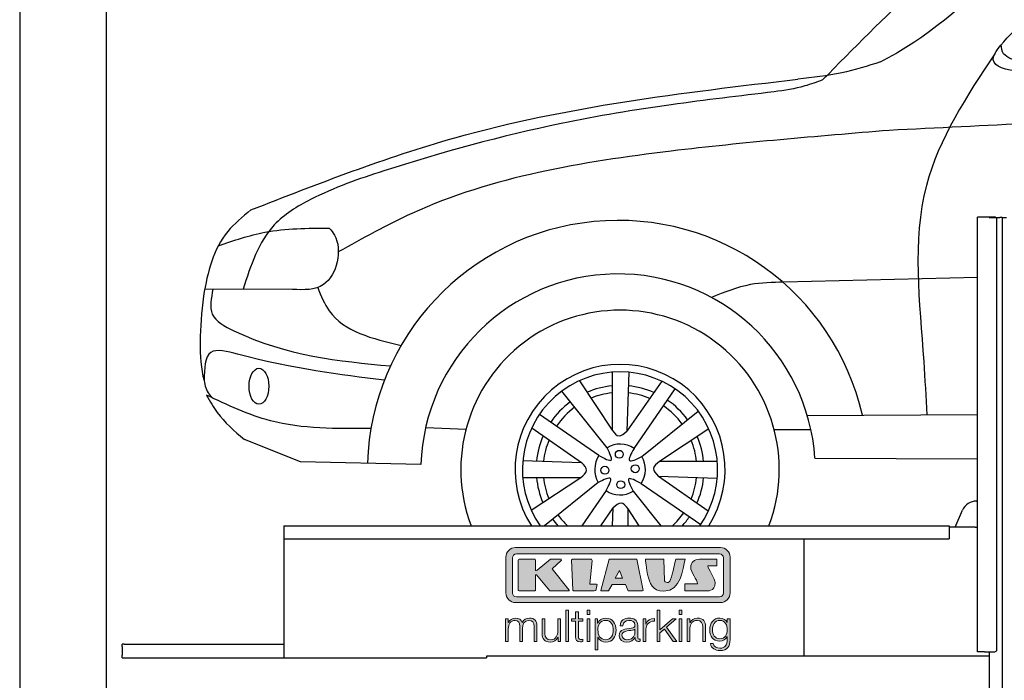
# Model space of a CAD drawing. Header units: millimetres. Extents: x -287 to 6264, y -793 to 4398.
# Tile 2 of 4: x 0 to 2269, y 1744 to 3266. Entities that reach past the tile are written whole.
import ezdxf

# ---------------------------------------------------------------- set-up
doc = ezdxf.new("R2010")
doc.units = ezdxf.units.MM
doc.layers.add('car', color=10, linetype='Continuous')
doc.layers.add('Logo', color=7, linetype='Continuous')

# ---------------------------------------------------------------- blocks, each defined once
blk = doc.blocks.new('KLAUS')
at = {"layer": 'Logo'}
h = blk.add_hatch(color=8, dxfattribs=at)
h.dxf.hatch_style = 2
edge = h.paths.add_edge_path()
edge.add_spline(control_points=[(3.6, 29.09), (2.88, 29.09), (2.3, 28.51), (2.3, 27.8), (2.3, 27.8), (2.3, 16.11), (2.3, 16.11), (2.3, 15.39), (2.88, 14.81), (3.6, 14.81), (3.6, 14.81), (71.16, 14.81), (71.16, 14.81), (71.88, 14.81), (72.46, 15.39), (72.46, 16.11), (72.46, 16.11), (72.46, 27.8), (72.46, 27.8), (72.46, 28.51), (71.88, 29.09), (71.16, 29.09), (71.16, 29.09), (3.6, 29.09), (3.6, 29.09), (3.6, 29.09), (3.6, 29.09), (3.6, 29.09)], knot_values=[0, 0, 0, 0, 1, 1, 1, 2, 2, 2, 3, 3, 3, 4, 4, 4, 5, 5, 5, 6, 6, 6, 7, 7, 7, 8, 8, 8, 9, 9, 9, 9], degree=3, periodic=0)
edge = h.paths.add_edge_path()
edge.add_spline(control_points=[(3.35, 31.23), (3.35, 31.23), (71.47, 31.23), (71.47, 31.23), (73.26, 31.23), (74.71, 29.77), (74.71, 27.99), (74.71, 27.99), (74.71, 16.17), (74.71, 16.17), (74.71, 14.38), (73.26, 12.93), (71.47, 12.93), (71.47, 12.93), (3.35, 12.93), (3.35, 12.93), (1.56, 12.93), (0.11, 14.38), (0.11, 16.17), (0.11, 16.17), (0.11, 27.99), (0.11, 27.99), (0.11, 29.77), (1.56, 31.23), (3.35, 31.23), (3.35, 31.23), (3.35, 31.23), (3.35, 31.23)], knot_values=[0, 0, 0, 0, 1, 1, 1, 2, 2, 2, 3, 3, 3, 4, 4, 4, 5, 5, 5, 6, 6, 6, 7, 7, 7, 8, 8, 8, 9, 9, 9, 9], degree=3, periodic=0)
h = blk.add_hatch(color=8, dxfattribs=at)
h.dxf.hatch_style = 2
edge = h.paths.add_edge_path()
edge.add_spline(control_points=[(4.5, 27.33), (4.5, 27.33), (9.7, 27.33), (9.7, 27.33), (9.84, 27.33), (9.96, 27.22), (9.96, 27.08), (9.96, 27.08), (9.96, 23.69), (9.96, 23.69), (9.96, 23.69), (9.94, 23.64), (10.04, 23.59), (10.14, 23.53), (10.2, 23.57), (10.2, 23.57), (10.2, 23.57), (10.51, 23.75), (10.51, 23.75), (10.51, 23.75), (14.94, 27.33), (14.94, 27.33), (14.94, 27.33), (18.41, 27.33), (18.41, 27.33), (18.41, 27.33), (18.49, 27.33), (18.56, 27.2), (18.65, 27.04), (18.53, 26.91), (18.53, 26.91), (18.53, 26.91), (15.49, 24.11), (15.49, 24.11), (15.49, 24.11), (21.14, 17.06), (21.14, 17.06), (21.14, 17.06), (21.13, 16.91), (21.13, 16.91), (21.08, 16.84), (20.99, 16.82), (20.99, 16.82), (20.99, 16.82), (14.7, 16.82), (14.7, 16.82), (14.7, 16.82), (10.26, 22.17), (10.26, 22.17), (10.26, 22.17), (10.19, 22.24), (10.08, 22.21), (9.97, 22.18), (9.96, 22.11), (9.96, 22.11), (9.96, 22.11), (9.96, 17.08), (9.96, 17.08), (9.96, 16.94), (9.84, 16.82), (9.7, 16.82), (9.7, 16.82), (4.5, 16.82), (4.5, 16.82), (4.36, 16.82), (4.25, 16.94), (4.25, 17.08), (4.25, 17.08), (4.25, 27.08), (4.25, 27.08), (4.25, 27.22), (4.36, 27.33), (4.5, 27.33), (4.5, 27.33), (4.5, 27.33), (4.5, 27.33)], knot_values=[0, 0, 0, 0, 1, 1, 1, 2, 2, 2, 3, 3, 3, 4, 4, 4, 5, 5, 5, 6, 6, 6, 7, 7, 7, 8, 8, 8, 9, 9, 9, 10, 10, 10, 11, 11, 11, 12, 12, 12, 13, 13, 13, 14, 14, 14, 15, 15, 15, 16, 16, 16, 17, 17, 17, 18, 18, 18, 19, 19, 19, 20, 20, 20, 21, 21, 21, 22, 22, 22, 23, 23, 23, 24, 24, 24, 25, 25, 25, 25], degree=3, periodic=0)
h = blk.add_hatch(color=8, dxfattribs=at)
h.dxf.hatch_style = 2
h.paths.add_polyline_path([(22.42, 17.06), (21.97, 27.15), (22.24, 27.33), (28.55, 27.33), (28.86, 26.97), (28.01, 19.08), (30.26, 19.07), (30.44, 18.95), (30.08, 16.95), (29.49, 16.82), (22.6, 16.82)])
h = blk.add_hatch(color=8, dxfattribs=at)
h.paths.add_polyline_path([(36.52, 21.01), (38.93, 21.01), (37.87, 23.57)])
h.paths.add_polyline_path([(34.52, 27.33), (43.65, 27.33), (45.76, 16.94), (45.57, 16.82), (40.83, 16.82), (39.89, 18.95), (35.42, 18.95), (34.27, 16.82), (31.78, 16.82), (31.66, 17)])
h = blk.add_hatch(color=8, dxfattribs=at)
h.dxf.hatch_style = 2
edge = h.paths.add_edge_path()
edge.add_spline(control_points=[(52.69, 27.32), (52.69, 27.32), (52.88, 20.14), (52.88, 20.14), (53.01, 19.89), (53.2, 19.77), (53.43, 19.71), (53.91, 19.59), (54.43, 19.57), (54.64, 20.03), (55.23, 21.34), (56.27, 25.45), (56.6, 27.33), (56.6, 27.33), (59.77, 27.33), (59.77, 27.33), (58.77, 23.9), (58.56, 16.82), (52.63, 16.76), (48.72, 16.72), (48.01, 19.35), (47.27, 22.24), (46.89, 23.68), (46.54, 27.33), (46.54, 27.33), (46.54, 27.33), (52.69, 27.32), (52.69, 27.32), (52.69, 27.32), (52.69, 27.32), (52.69, 27.32)], knot_values=[0, 0, 0, 0, 1, 1, 1, 2, 2, 2, 3, 3, 3, 4, 4, 4, 5, 5, 5, 6, 6, 6, 7, 7, 7, 8, 8, 8, 9, 9, 9, 10, 10, 10, 10], degree=3, periodic=0)
h = blk.add_hatch(color=8, dxfattribs=at)
h.dxf.hatch_style = 2
edge = h.paths.add_edge_path()
edge.add_spline(control_points=[(64.46, 27.33), (64.46, 27.33), (70.31, 27.33), (70.31, 27.33), (70.31, 26.52), (70.31, 26.02), (70.31, 25.12), (70.31, 25.12), (67.3, 25.12), (67.3, 25.12), (67.24, 25.04), (67.25, 25.11), (67.25, 24.91), (67.25, 24.88), (69.73, 20.38), (69.73, 19.57), (69.73, 16.4), (67.22, 16.81), (65.9, 16.82), (65.9, 16.82), (59.59, 16.82), (59.59, 16.82), (59.59, 17.76), (59.59, 18.23), (59.59, 19.14), (59.59, 19.14), (63.75, 19.14), (63.75, 19.14), (63.82, 19.22), (63.81, 19.11), (63.81, 19.31), (63.81, 20.32), (61.58, 23.06), (61.58, 24.63), (61.58, 26.33), (62.83, 27.34), (64.46, 27.33), (64.46, 27.33), (64.46, 27.33), (64.46, 27.33)], knot_values=[0, 0, 0, 0, 1, 1, 1, 2, 2, 2, 3, 3, 3, 4, 4, 4, 5, 5, 5, 6, 6, 6, 7, 7, 7, 8, 8, 8, 9, 9, 9, 10, 10, 10, 11, 11, 11, 12, 12, 12, 13, 13, 13, 13], degree=3, periodic=0)
h = blk.add_hatch(color=30, dxfattribs=at)
h.dxf.hatch_style = 2
h.paths.add_polyline_path([(20.07, 0), (20.99, 0), (20.99, 10.45), (20.07, 10.45)])
h = blk.add_hatch(color=30, dxfattribs=at)
h.dxf.hatch_style = 2
edge = h.paths.add_edge_path()
edge.add_spline(control_points=[(24.22, 9.82), (24.22, 9.82), (23.3, 9.82), (23.3, 9.82), (23.3, 9.82), (23.3, 7.55), (23.3, 7.55), (23.3, 7.55), (21.98, 7.55), (21.98, 7.55), (21.98, 7.55), (21.98, 6.78), (21.98, 6.78), (21.98, 6.78), (23.3, 6.78), (23.3, 6.78), (23.3, 6.78), (23.3, 1.61), (23.3, 1.61), (23.28, 0.32), (23.71, -0.09), (24.94, -0.09), (25.22, -0.09), (25.48, -0.06), (25.76, -0.06), (25.76, -0.06), (25.76, 0.73), (25.76, 0.73), (25.5, 0.7), (25.23, 0.69), (24.97, 0.69), (24.31, 0.73), (24.22, 1.08), (24.22, 1.68), (24.22, 1.68), (24.22, 6.78), (24.22, 6.78), (24.22, 6.78), (25.76, 6.78), (25.76, 6.78), (25.76, 6.78), (25.76, 7.55), (25.76, 7.55), (25.76, 7.55), (24.22, 7.55), (24.22, 7.55), (24.22, 7.55), (24.22, 9.82), (24.22, 9.82), (24.22, 9.82), (24.22, 9.82), (24.22, 9.82)], knot_values=[0, 0, 0, 0, 1, 1, 1, 2, 2, 2, 3, 3, 3, 4, 4, 4, 5, 5, 5, 6, 6, 6, 7, 7, 7, 8, 8, 8, 9, 9, 9, 10, 10, 10, 11, 11, 11, 12, 12, 12, 13, 13, 13, 14, 14, 14, 15, 15, 15, 16, 16, 16, 17, 17, 17, 17], degree=3, periodic=0)
h = blk.add_hatch(color=30, dxfattribs=at)
h.paths.add_polyline_path([(27.1, 0), (28.03, 0), (28.03, 7.55), (27.1, 7.55)])
h.paths.add_polyline_path([(27.1, 8.98), (28.03, 8.98), (28.03, 10.45), (27.1, 10.45)])
h = blk.add_hatch(color=30, dxfattribs=at)
h.dxf.hatch_style = 2
h.paths.add_polyline_path([(50.4, 0), (51.32, 0), (51.32, 2.87), (52.82, 4.11), (55.8, 0), (56.96, 0), (53.52, 4.76), (56.74, 7.55), (55.51, 7.55), (51.32, 3.89), (51.32, 10.45), (50.4, 10.45)])
h = blk.add_hatch(color=30, dxfattribs=at)
h.paths.add_polyline_path([(57.74, 0), (58.66, 0), (58.66, 7.55), (57.74, 7.55)])
h.paths.add_polyline_path([(57.74, 8.98), (58.66, 8.98), (58.66, 10.45), (57.74, 10.45)])
h = blk.add_hatch(color=30, dxfattribs=at)
h.dxf.hatch_style = 2
edge = h.paths.add_edge_path()
edge.add_spline(control_points=[(0, 0), (0, 0), (0.92, 0), (0.92, 0), (0.92, 0), (0.92, 4.22), (0.92, 4.22), (0.94, 5.8), (1.58, 7), (3.18, 7), (4.35, 7), (4.77, 6.15), (4.76, 5.12), (4.76, 5.12), (4.76, 0), (4.76, 0), (4.76, 0), (5.68, 0), (5.68, 0), (5.68, 0), (5.68, 4.27), (5.68, 4.27), (5.68, 5.68), (6.14, 7), (7.73, 7), (9.05, 7), (9.52, 6.32), (9.52, 5.08), (9.52, 5.08), (9.52, 0), (9.52, 0), (9.52, 0), (10.44, 0), (10.44, 0), (10.44, 0), (10.44, 5.12), (10.44, 5.12), (10.44, 6.91), (9.59, 7.77), (7.94, 7.77), (6.94, 7.77), (5.99, 7.29), (5.54, 6.3), (5.26, 7.29), (4.36, 7.77), (3.37, 7.77), (2.17, 7.77), (1.38, 7.19), (0.89, 6.28), (0.89, 6.28), (0.85, 6.28), (0.85, 6.28), (0.85, 6.28), (0.85, 7.55), (0.85, 7.55), (0.85, 7.55), (0, 7.55), (0, 7.55), (0, 7.55), (0, 0), (0, 0), (0, 0), (0, 0), (0, 0)], knot_values=[0, 0, 0, 0, 1, 1, 1, 2, 2, 2, 3, 3, 3, 4, 4, 4, 5, 5, 5, 6, 6, 6, 7, 7, 7, 8, 8, 8, 9, 9, 9, 10, 10, 10, 11, 11, 11, 12, 12, 12, 13, 13, 13, 14, 14, 14, 15, 15, 15, 16, 16, 16, 17, 17, 17, 18, 18, 18, 19, 19, 19, 20, 20, 20, 21, 21, 21, 21], degree=3, periodic=0)
h = blk.add_hatch(color=30, dxfattribs=at)
h.dxf.hatch_style = 2
edge = h.paths.add_edge_path()
edge.add_spline(control_points=[(18.31, 7.55), (18.31, 7.55), (17.39, 7.55), (17.39, 7.55), (17.39, 7.55), (17.39, 3.59), (17.39, 3.59), (17.39, 2.05), (16.7, 0.56), (15.12, 0.56), (13.66, 0.56), (13.15, 1.27), (13.1, 2.64), (13.1, 2.64), (13.1, 7.55), (13.1, 7.55), (13.1, 7.55), (12.18, 7.55), (12.18, 7.55), (12.18, 7.55), (12.18, 2.65), (12.18, 2.65), (12.18, 0.89), (12.93, -0.22), (14.83, -0.22), (15.96, -0.22), (16.95, 0.35), (17.44, 1.36), (17.44, 1.36), (17.47, 1.36), (17.47, 1.36), (17.47, 1.36), (17.47, 0), (17.47, 0), (17.47, 0), (18.31, 0), (18.31, 0), (18.31, 0), (18.31, 7.55), (18.31, 7.55), (18.31, 7.55), (18.31, 7.55), (18.31, 7.55)], knot_values=[0, 0, 0, 0, 1, 1, 1, 2, 2, 2, 3, 3, 3, 4, 4, 4, 5, 5, 5, 6, 6, 6, 7, 7, 7, 8, 8, 8, 9, 9, 9, 10, 10, 10, 11, 11, 11, 12, 12, 12, 13, 13, 13, 14, 14, 14, 14], degree=3, periodic=0)
h = blk.add_hatch(color=30, dxfattribs=at)
edge = h.paths.add_edge_path()
edge.add_spline(control_points=[(35.84, 3.78), (35.84, 2.21), (35.12, 0.56), (33.37, 0.56), (31.4, 0.56), (30.72, 2.21), (30.72, 3.78), (30.72, 5.49), (31.33, 7), (33.37, 7), (35.12, 7), (35.84, 5.34), (35.84, 3.78), (35.84, 3.78), (35.84, 3.78), (35.84, 3.78)], knot_values=[0, 0, 0, 0, 1, 1, 1, 2, 2, 2, 3, 3, 3, 4, 4, 4, 5, 5, 5, 5], degree=3, periodic=0)
edge = h.paths.add_edge_path()
edge.add_spline(control_points=[(29.79, -2.8), (29.79, -2.8), (30.72, -2.8), (30.72, -2.8), (30.72, -2.8), (30.72, 1.43), (30.72, 1.43), (30.72, 1.43), (30.74, 1.43), (30.74, 1.43), (31.14, 0.35), (32.24, -0.22), (33.37, -0.22), (35.66, -0.22), (36.76, 1.64), (36.76, 3.78), (36.76, 5.91), (35.66, 7.77), (33.37, 7.77), (32.15, 7.77), (31.1, 7.14), (30.67, 6.12), (30.67, 6.12), (30.64, 6.12), (30.64, 6.12), (30.64, 6.12), (30.64, 7.55), (30.64, 7.55), (30.64, 7.55), (29.79, 7.55), (29.79, 7.55), (29.79, 7.55), (29.79, -2.8), (29.79, -2.8), (29.79, -2.8), (29.79, -2.8), (29.79, -2.8)], knot_values=[0, 0, 0, 0, 1, 1, 1, 2, 2, 2, 3, 3, 3, 4, 4, 4, 5, 5, 5, 6, 6, 6, 7, 7, 7, 8, 8, 8, 9, 9, 9, 10, 10, 10, 11, 11, 11, 12, 12, 12, 12], degree=3, periodic=0)
h = blk.add_hatch(color=30, dxfattribs=at)
edge = h.paths.add_edge_path()
edge.add_spline(control_points=[(43.03, 2.93), (43.04, 1.45), (41.8, 0.56), (40.39, 0.56), (39.53, 0.56), (38.71, 1.13), (38.71, 2.05), (38.71, 3.53), (40.66, 3.51), (42.22, 3.79), (42.47, 3.84), (42.88, 3.91), (43, 4.13), (43, 4.13), (43.03, 4.13), (43.03, 4.13), (43.03, 4.13), (43.03, 2.93), (43.03, 2.93), (43.03, 2.93), (43.03, 2.93), (43.03, 2.93)], knot_values=[0, 0, 0, 0, 1, 1, 1, 2, 2, 2, 3, 3, 3, 4, 4, 4, 5, 5, 5, 6, 6, 6, 7, 7, 7, 7], degree=3, periodic=0)
edge = h.paths.add_edge_path()
edge.add_spline(control_points=[(39.03, 5.24), (39.06, 6.47), (39.91, 7), (41.05, 7), (42.14, 7), (43.03, 6.69), (43.03, 5.45), (43.03, 4.61), (42.6, 4.51), (41.84, 4.42), (39.85, 4.19), (37.79, 4.11), (37.79, 1.99), (37.79, 0.47), (38.93, -0.22), (40.32, -0.22), (41.77, -0.22), (42.43, 0.34), (43.07, 1.32), (43.07, 1.32), (43.1, 1.32), (43.1, 1.32), (43.1, 0.53), (43.25, 0), (44.19, 0), (44.43, 0), (44.58, 0.01), (44.79, 0.06), (44.79, 0.06), (44.79, 0.83), (44.79, 0.83), (44.71, 0.81), (44.6, 0.78), (44.49, 0.78), (44.13, 0.78), (43.95, 0.98), (43.95, 1.33), (43.95, 1.33), (43.95, 5.34), (43.95, 5.34), (43.95, 7.36), (42.5, 7.77), (41.17, 7.77), (39.44, 7.77), (38.2, 7.01), (38.11, 5.24), (38.11, 5.24), (39.03, 5.24), (39.03, 5.24), (39.03, 5.24), (39.03, 5.24), (39.03, 5.24)], knot_values=[0, 0, 0, 0, 1, 1, 1, 2, 2, 2, 3, 3, 3, 4, 4, 4, 5, 5, 5, 6, 6, 6, 7, 7, 7, 8, 8, 8, 9, 9, 9, 10, 10, 10, 11, 11, 11, 12, 12, 12, 13, 13, 13, 14, 14, 14, 15, 15, 15, 16, 16, 16, 17, 17, 17, 17], degree=3, periodic=0)
h = blk.add_hatch(color=30, dxfattribs=at)
h.dxf.hatch_style = 2
edge = h.paths.add_edge_path()
edge.add_spline(control_points=[(45.79, 0), (45.79, 0), (46.71, 0), (46.71, 0), (46.71, 0), (46.71, 4.03), (46.71, 4.03), (46.71, 5.59), (47.85, 6.82), (49.52, 6.73), (49.52, 6.73), (49.52, 7.66), (49.52, 7.66), (48.16, 7.72), (47.14, 7), (46.67, 5.78), (46.67, 5.78), (46.64, 5.78), (46.64, 5.78), (46.64, 5.78), (46.64, 7.55), (46.64, 7.55), (46.64, 7.55), (45.79, 7.55), (45.79, 7.55), (45.79, 7.55), (45.79, 0), (45.79, 0), (45.79, 0), (45.79, 0), (45.79, 0)], knot_values=[0, 0, 0, 0, 1, 1, 1, 2, 2, 2, 3, 3, 3, 4, 4, 4, 5, 5, 5, 6, 6, 6, 7, 7, 7, 8, 8, 8, 9, 9, 9, 10, 10, 10, 10], degree=3, periodic=0)
h = blk.add_hatch(color=30, dxfattribs=at)
h.dxf.hatch_style = 2
edge = h.paths.add_edge_path()
edge.add_spline(control_points=[(60.41, 0), (60.41, 0), (61.33, 0), (61.33, 0), (61.33, 0), (61.33, 4.41), (61.33, 4.41), (61.36, 5.89), (62.24, 7), (63.7, 7), (65.2, 7), (65.62, 6.02), (65.62, 4.71), (65.62, 4.71), (65.62, 0), (65.62, 0), (65.62, 0), (66.54, 0), (66.54, 0), (66.54, 0), (66.54, 4.86), (66.54, 4.86), (66.54, 6.66), (65.9, 7.77), (63.78, 7.77), (62.71, 7.77), (61.7, 7.16), (61.36, 6.25), (61.36, 6.25), (61.33, 6.25), (61.33, 6.25), (61.33, 6.25), (61.33, 7.55), (61.33, 7.55), (61.33, 7.55), (60.41, 7.55), (60.41, 7.55), (60.41, 7.55), (60.41, 0), (60.41, 0), (60.41, 0), (60.41, 0), (60.41, 0)], knot_values=[0, 0, 0, 0, 1, 1, 1, 2, 2, 2, 3, 3, 3, 4, 4, 4, 5, 5, 5, 6, 6, 6, 7, 7, 7, 8, 8, 8, 9, 9, 9, 10, 10, 10, 11, 11, 11, 12, 12, 12, 13, 13, 13, 14, 14, 14, 14], degree=3, periodic=0)
h = blk.add_hatch(color=30, dxfattribs=at)
edge = h.paths.add_edge_path()
edge.add_spline(control_points=[(71.32, 0.86), (69.62, 0.86), (68.83, 2.34), (68.83, 3.86), (68.83, 5.43), (69.56, 7), (71.32, 7), (73.06, 7), (73.75, 5.34), (73.75, 3.86), (73.75, 2.33), (72.91, 0.86), (71.32, 0.86), (71.32, 0.86), (71.32, 0.86), (71.32, 0.86)], knot_values=[0, 0, 0, 0, 1, 1, 1, 2, 2, 2, 3, 3, 3, 4, 4, 4, 5, 5, 5, 5], degree=3, periodic=0)
edge = h.paths.add_edge_path()
edge.add_spline(control_points=[(74.67, 7.55), (74.67, 7.55), (73.75, 7.55), (73.75, 7.55), (73.75, 7.55), (73.75, 6.25), (73.75, 6.25), (73.75, 6.25), (73.72, 6.25), (73.72, 6.25), (73.35, 7.09), (72.41, 7.77), (71.32, 7.77), (69.13, 7.77), (67.9, 6.05), (67.9, 3.97), (67.9, 1.82), (68.9, 0.09), (71.32, 0.09), (72.4, 0.09), (73.29, 0.72), (73.72, 1.64), (73.72, 1.64), (73.75, 1.64), (73.75, 1.64), (73.75, 1.64), (73.75, 0.61), (73.75, 0.61), (73.75, -1.23), (73.01, -2.24), (71.32, -2.24), (70.29, -2.24), (69.31, -1.85), (69.1, -0.73), (69.1, -0.73), (68.18, -0.73), (68.18, -0.73), (68.31, -2.34), (69.81, -3.02), (71.32, -3.02), (73.79, -3.02), (74.65, -1.64), (74.67, 0.61), (74.67, 0.61), (74.67, 7.55), (74.67, 7.55), (74.67, 7.55), (74.67, 7.55), (74.67, 7.55)], knot_values=[0, 0, 0, 0, 1, 1, 1, 2, 2, 2, 3, 3, 3, 4, 4, 4, 5, 5, 5, 6, 6, 6, 7, 7, 7, 8, 8, 8, 9, 9, 9, 10, 10, 10, 11, 11, 11, 12, 12, 12, 13, 13, 13, 14, 14, 14, 15, 15, 15, 16, 16, 16, 16], degree=3, periodic=0)
at = {"layer": 'Logo', "lineweight": 0}
for points in [[(22.42, 17.06), (21.97, 27.15), (22.24, 27.33), (28.55, 27.33), (28.86, 26.97), (28.01, 19.08), (30.26, 19.07), (30.44, 18.95), (30.08, 16.95), (29.49, 16.82), (22.6, 16.82), (22.42, 17.06), (22.42, 17.06)], [(34.52, 27.33), (43.65, 27.33), (45.76, 16.94), (45.57, 16.82), (40.83, 16.82), (39.89, 18.95), (35.42, 18.95), (34.27, 16.82), (31.78, 16.82), (31.66, 17), (34.52, 27.33), (34.52, 27.33)], [(36.52, 21.01), (38.93, 21.01), (37.87, 23.57), (36.52, 21.01), (36.52, 21.01)], [(20.07, 0), (20.99, 0), (20.99, 10.45), (20.07, 10.45), (20.07, 0), (20.07, 0)], [(27.1, 8.98), (28.03, 8.98), (28.03, 10.45), (27.1, 10.45), (27.1, 8.98), (27.1, 8.98)], [(50.4, 0), (51.32, 0), (51.32, 2.87), (52.82, 4.11), (55.8, 0), (56.96, 0), (53.52, 4.76), (56.74, 7.55), (55.51, 7.55), (51.32, 3.89), (51.32, 10.45), (50.4, 10.45), (50.4, 0), (50.4, 0)], [(57.74, 8.98), (58.66, 8.98), (58.66, 10.45), (57.74, 10.45), (57.74, 8.98), (57.74, 8.98)], [(27.1, 0), (28.03, 0), (28.03, 7.55), (27.1, 7.55), (27.1, 0), (27.1, 0)], [(57.74, 0), (58.66, 0), (58.66, 7.55), (57.74, 7.55), (57.74, 0), (57.74, 0)]]:
    blk.add_lwpolyline(points, dxfattribs=at)
for points, knots in [([(3.35, 31.23), (3.35, 31.23), (71.47, 31.23), (71.47, 31.23), (73.26, 31.23), (74.71, 29.77), (74.71, 27.99), (74.71, 27.99), (74.71, 16.17), (74.71, 16.17), (74.71, 14.38), (73.26, 12.93), (71.47, 12.93), (71.47, 12.93), (3.35, 12.93), (3.35, 12.93), (1.56, 12.93), (0.11, 14.38), (0.11, 16.17), (0.11, 16.17), (0.11, 27.99), (0.11, 27.99), (0.11, 29.77), (1.56, 31.23), (3.35, 31.23), (3.35, 31.23), (3.35, 31.23), (3.35, 31.23)], [0, 0, 0, 0, 1, 1, 1, 2, 2, 2, 3, 3, 3, 4, 4, 4, 5, 5, 5, 6, 6, 6, 7, 7, 7, 8, 8, 8, 9, 9, 9, 9]), ([(3.6, 29.09), (2.88, 29.09), (2.3, 28.51), (2.3, 27.8), (2.3, 27.8), (2.3, 16.11), (2.3, 16.11), (2.3, 15.39), (2.88, 14.81), (3.6, 14.81), (3.6, 14.81), (71.16, 14.81), (71.16, 14.81), (71.88, 14.81), (72.46, 15.39), (72.46, 16.11), (72.46, 16.11), (72.46, 27.8), (72.46, 27.8), (72.46, 28.51), (71.88, 29.09), (71.16, 29.09), (71.16, 29.09), (3.6, 29.09), (3.6, 29.09), (3.6, 29.09), (3.6, 29.09), (3.6, 29.09)], [0, 0, 0, 0, 1, 1, 1, 2, 2, 2, 3, 3, 3, 4, 4, 4, 5, 5, 5, 6, 6, 6, 7, 7, 7, 8, 8, 8, 9, 9, 9, 9]), ([(4.5, 27.33), (4.5, 27.33), (9.7, 27.33), (9.7, 27.33), (9.84, 27.33), (9.96, 27.22), (9.96, 27.08), (9.96, 27.08), (9.96, 23.69), (9.96, 23.69), (9.96, 23.69), (9.94, 23.64), (10.04, 23.59), (10.14, 23.53), (10.2, 23.57), (10.2, 23.57), (10.2, 23.57), (10.51, 23.75), (10.51, 23.75), (10.51, 23.75), (14.94, 27.33), (14.94, 27.33), (14.94, 27.33), (18.41, 27.33), (18.41, 27.33), (18.41, 27.33), (18.49, 27.33), (18.56, 27.2), (18.65, 27.04), (18.53, 26.91), (18.53, 26.91), (18.53, 26.91), (15.49, 24.11), (15.49, 24.11), (15.49, 24.11), (21.14, 17.06), (21.14, 17.06), (21.14, 17.06), (21.13, 16.91), (21.13, 16.91), (21.08, 16.84), (20.99, 16.82), (20.99, 16.82), (20.99, 16.82), (14.7, 16.82), (14.7, 16.82), (14.7, 16.82), (10.26, 22.17), (10.26, 22.17), (10.26, 22.17), (10.19, 22.24), (10.08, 22.21), (9.97, 22.18), (9.96, 22.11), (9.96, 22.11), (9.96, 22.11), (9.96, 17.08), (9.96, 17.08), (9.96, 16.94), (9.84, 16.82), (9.7, 16.82), (9.7, 16.82), (4.5, 16.82), (4.5, 16.82), (4.36, 16.82), (4.25, 16.94), (4.25, 17.08), (4.25, 17.08), (4.25, 27.08), (4.25, 27.08), (4.25, 27.22), (4.36, 27.33), (4.5, 27.33), (4.5, 27.33), (4.5, 27.33), (4.5, 27.33)], [0, 0, 0, 0, 1, 1, 1, 2, 2, 2, 3, 3, 3, 4, 4, 4, 5, 5, 5, 6, 6, 6, 7, 7, 7, 8, 8, 8, 9, 9, 9, 10, 10, 10, 11, 11, 11, 12, 12, 12, 13, 13, 13, 14, 14, 14, 15, 15, 15, 16, 16, 16, 17, 17, 17, 18, 18, 18, 19, 19, 19, 20, 20, 20, 21, 21, 21, 22, 22, 22, 23, 23, 23, 24, 24, 24, 25, 25, 25, 25]), ([(52.69, 27.32), (52.69, 27.32), (52.88, 20.14), (52.88, 20.14), (53.01, 19.89), (53.2, 19.77), (53.43, 19.71), (53.91, 19.59), (54.43, 19.57), (54.64, 20.03), (55.23, 21.34), (56.27, 25.45), (56.6, 27.33), (56.6, 27.33), (59.77, 27.33), (59.77, 27.33), (58.77, 23.9), (58.56, 16.82), (52.63, 16.76), (48.72, 16.72), (48.01, 19.35), (47.27, 22.24), (46.89, 23.68), (46.54, 27.33), (46.54, 27.33), (46.54, 27.33), (52.69, 27.32), (52.69, 27.32), (52.69, 27.32), (52.69, 27.32), (52.69, 27.32)], [0, 0, 0, 0, 1, 1, 1, 2, 2, 2, 3, 3, 3, 4, 4, 4, 5, 5, 5, 6, 6, 6, 7, 7, 7, 8, 8, 8, 9, 9, 9, 10, 10, 10, 10]), ([(64.46, 27.33), (64.46, 27.33), (70.31, 27.33), (70.31, 27.33), (70.31, 26.52), (70.31, 26.02), (70.31, 25.12), (70.31, 25.12), (67.3, 25.12), (67.3, 25.12), (67.24, 25.04), (67.25, 25.11), (67.25, 24.91), (67.25, 24.88), (69.73, 20.38), (69.73, 19.57), (69.73, 16.4), (67.22, 16.81), (65.9, 16.82), (65.9, 16.82), (59.59, 16.82), (59.59, 16.82), (59.59, 17.76), (59.59, 18.23), (59.59, 19.14), (59.59, 19.14), (63.75, 19.14), (63.75, 19.14), (63.82, 19.22), (63.81, 19.11), (63.81, 19.31), (63.81, 20.32), (61.58, 23.06), (61.58, 24.63), (61.58, 26.33), (62.83, 27.34), (64.46, 27.33), (64.46, 27.33), (64.46, 27.33), (64.46, 27.33)], [0, 0, 0, 0, 1, 1, 1, 2, 2, 2, 3, 3, 3, 4, 4, 4, 5, 5, 5, 6, 6, 6, 7, 7, 7, 8, 8, 8, 9, 9, 9, 10, 10, 10, 11, 11, 11, 12, 12, 12, 13, 13, 13, 13]), ([(24.22, 9.82), (24.22, 9.82), (23.3, 9.82), (23.3, 9.82), (23.3, 9.82), (23.3, 7.55), (23.3, 7.55), (23.3, 7.55), (21.98, 7.55), (21.98, 7.55), (21.98, 7.55), (21.98, 6.78), (21.98, 6.78), (21.98, 6.78), (23.3, 6.78), (23.3, 6.78), (23.3, 6.78), (23.3, 1.61), (23.3, 1.61), (23.28, 0.32), (23.71, -0.09), (24.94, -0.09), (25.22, -0.09), (25.48, -0.06), (25.76, -0.06), (25.76, -0.06), (25.76, 0.73), (25.76, 0.73), (25.5, 0.7), (25.23, 0.69), (24.97, 0.69), (24.31, 0.73), (24.22, 1.08), (24.22, 1.68), (24.22, 1.68), (24.22, 6.78), (24.22, 6.78), (24.22, 6.78), (25.76, 6.78), (25.76, 6.78), (25.76, 6.78), (25.76, 7.55), (25.76, 7.55), (25.76, 7.55), (24.22, 7.55), (24.22, 7.55), (24.22, 7.55), (24.22, 9.82), (24.22, 9.82), (24.22, 9.82), (24.22, 9.82), (24.22, 9.82)], [0, 0, 0, 0, 1, 1, 1, 2, 2, 2, 3, 3, 3, 4, 4, 4, 5, 5, 5, 6, 6, 6, 7, 7, 7, 8, 8, 8, 9, 9, 9, 10, 10, 10, 11, 11, 11, 12, 12, 12, 13, 13, 13, 14, 14, 14, 15, 15, 15, 16, 16, 16, 17, 17, 17, 17]), ([(0, 0), (0, 0), (0.92, 0), (0.92, 0), (0.92, 0), (0.92, 4.22), (0.92, 4.22), (0.94, 5.8), (1.58, 7), (3.18, 7), (4.35, 7), (4.77, 6.15), (4.76, 5.12), (4.76, 5.12), (4.76, 0), (4.76, 0), (4.76, 0), (5.68, 0), (5.68, 0), (5.68, 0), (5.68, 4.27), (5.68, 4.27), (5.68, 5.68), (6.14, 7), (7.73, 7), (9.05, 7), (9.52, 6.32), (9.52, 5.08), (9.52, 5.08), (9.52, 0), (9.52, 0), (9.52, 0), (10.44, 0), (10.44, 0), (10.44, 0), (10.44, 5.12), (10.44, 5.12), (10.44, 6.91), (9.59, 7.77), (7.94, 7.77), (6.94, 7.77), (5.99, 7.29), (5.54, 6.3), (5.26, 7.29), (4.36, 7.77), (3.37, 7.77), (2.17, 7.77), (1.38, 7.19), (0.89, 6.28), (0.89, 6.28), (0.85, 6.28), (0.85, 6.28), (0.85, 6.28), (0.85, 7.55), (0.85, 7.55), (0.85, 7.55), (0, 7.55), (0, 7.55), (0, 7.55), (0, 0), (0, 0), (0, 0), (0, 0), (0, 0)], [0, 0, 0, 0, 1, 1, 1, 2, 2, 2, 3, 3, 3, 4, 4, 4, 5, 5, 5, 6, 6, 6, 7, 7, 7, 8, 8, 8, 9, 9, 9, 10, 10, 10, 11, 11, 11, 12, 12, 12, 13, 13, 13, 14, 14, 14, 15, 15, 15, 16, 16, 16, 17, 17, 17, 18, 18, 18, 19, 19, 19, 20, 20, 20, 21, 21, 21, 21]), ([(18.31, 7.55), (18.31, 7.55), (17.39, 7.55), (17.39, 7.55), (17.39, 7.55), (17.39, 3.59), (17.39, 3.59), (17.39, 2.05), (16.7, 0.56), (15.12, 0.56), (13.66, 0.56), (13.15, 1.27), (13.1, 2.64), (13.1, 2.64), (13.1, 7.55), (13.1, 7.55), (13.1, 7.55), (12.18, 7.55), (12.18, 7.55), (12.18, 7.55), (12.18, 2.65), (12.18, 2.65), (12.18, 0.89), (12.93, -0.22), (14.83, -0.22), (15.96, -0.22), (16.95, 0.35), (17.44, 1.36), (17.44, 1.36), (17.47, 1.36), (17.47, 1.36), (17.47, 1.36), (17.47, 0), (17.47, 0), (17.47, 0), (18.31, 0), (18.31, 0), (18.31, 0), (18.31, 7.55), (18.31, 7.55), (18.31, 7.55), (18.31, 7.55), (18.31, 7.55)], [0, 0, 0, 0, 1, 1, 1, 2, 2, 2, 3, 3, 3, 4, 4, 4, 5, 5, 5, 6, 6, 6, 7, 7, 7, 8, 8, 8, 9, 9, 9, 10, 10, 10, 11, 11, 11, 12, 12, 12, 13, 13, 13, 14, 14, 14, 14]), ([(29.79, -2.8), (29.79, -2.8), (30.72, -2.8), (30.72, -2.8), (30.72, -2.8), (30.72, 1.43), (30.72, 1.43), (30.72, 1.43), (30.74, 1.43), (30.74, 1.43), (31.14, 0.35), (32.24, -0.22), (33.37, -0.22), (35.66, -0.22), (36.76, 1.64), (36.76, 3.78), (36.76, 5.91), (35.66, 7.77), (33.37, 7.77), (32.15, 7.77), (31.1, 7.14), (30.67, 6.12), (30.67, 6.12), (30.64, 6.12), (30.64, 6.12), (30.64, 6.12), (30.64, 7.55), (30.64, 7.55), (30.64, 7.55), (29.79, 7.55), (29.79, 7.55), (29.79, 7.55), (29.79, -2.8), (29.79, -2.8), (29.79, -2.8), (29.79, -2.8), (29.79, -2.8)], [0, 0, 0, 0, 1, 1, 1, 2, 2, 2, 3, 3, 3, 4, 4, 4, 5, 5, 5, 6, 6, 6, 7, 7, 7, 8, 8, 8, 9, 9, 9, 10, 10, 10, 11, 11, 11, 12, 12, 12, 12]), ([(35.84, 3.78), (35.84, 2.21), (35.12, 0.56), (33.37, 0.56), (31.4, 0.56), (30.72, 2.21), (30.72, 3.78), (30.72, 5.49), (31.33, 7), (33.37, 7), (35.12, 7), (35.84, 5.34), (35.84, 3.78), (35.84, 3.78), (35.84, 3.78), (35.84, 3.78)], [0, 0, 0, 0, 1, 1, 1, 2, 2, 2, 3, 3, 3, 4, 4, 4, 5, 5, 5, 5]), ([(39.03, 5.24), (39.06, 6.47), (39.91, 7), (41.05, 7), (42.14, 7), (43.03, 6.69), (43.03, 5.45), (43.03, 4.61), (42.6, 4.51), (41.84, 4.42), (39.85, 4.19), (37.79, 4.11), (37.79, 1.99), (37.79, 0.47), (38.93, -0.22), (40.32, -0.22), (41.77, -0.22), (42.43, 0.34), (43.07, 1.32), (43.07, 1.32), (43.1, 1.32), (43.1, 1.32), (43.1, 0.53), (43.25, 0), (44.19, 0), (44.43, 0), (44.58, 0.01), (44.79, 0.06), (44.79, 0.06), (44.79, 0.83), (44.79, 0.83), (44.71, 0.81), (44.6, 0.78), (44.49, 0.78), (44.13, 0.78), (43.95, 0.98), (43.95, 1.33), (43.95, 1.33), (43.95, 5.34), (43.95, 5.34), (43.95, 7.36), (42.5, 7.77), (41.17, 7.77), (39.44, 7.77), (38.2, 7.01), (38.11, 5.24), (38.11, 5.24), (39.03, 5.24), (39.03, 5.24), (39.03, 5.24), (39.03, 5.24), (39.03, 5.24)], [0, 0, 0, 0, 1, 1, 1, 2, 2, 2, 3, 3, 3, 4, 4, 4, 5, 5, 5, 6, 6, 6, 7, 7, 7, 8, 8, 8, 9, 9, 9, 10, 10, 10, 11, 11, 11, 12, 12, 12, 13, 13, 13, 14, 14, 14, 15, 15, 15, 16, 16, 16, 17, 17, 17, 17]), ([(45.79, 0), (45.79, 0), (46.71, 0), (46.71, 0), (46.71, 0), (46.71, 4.03), (46.71, 4.03), (46.71, 5.59), (47.85, 6.82), (49.52, 6.73), (49.52, 6.73), (49.52, 7.66), (49.52, 7.66), (48.16, 7.72), (47.14, 7), (46.67, 5.78), (46.67, 5.78), (46.64, 5.78), (46.64, 5.78), (46.64, 5.78), (46.64, 7.55), (46.64, 7.55), (46.64, 7.55), (45.79, 7.55), (45.79, 7.55), (45.79, 7.55), (45.79, 0), (45.79, 0), (45.79, 0), (45.79, 0), (45.79, 0)], [0, 0, 0, 0, 1, 1, 1, 2, 2, 2, 3, 3, 3, 4, 4, 4, 5, 5, 5, 6, 6, 6, 7, 7, 7, 8, 8, 8, 9, 9, 9, 10, 10, 10, 10]), ([(60.41, 0), (60.41, 0), (61.33, 0), (61.33, 0), (61.33, 0), (61.33, 4.41), (61.33, 4.41), (61.36, 5.89), (62.24, 7), (63.7, 7), (65.2, 7), (65.62, 6.02), (65.62, 4.71), (65.62, 4.71), (65.62, 0), (65.62, 0), (65.62, 0), (66.54, 0), (66.54, 0), (66.54, 0), (66.54, 4.86), (66.54, 4.86), (66.54, 6.66), (65.9, 7.77), (63.78, 7.77), (62.71, 7.77), (61.7, 7.16), (61.36, 6.25), (61.36, 6.25), (61.33, 6.25), (61.33, 6.25), (61.33, 6.25), (61.33, 7.55), (61.33, 7.55), (61.33, 7.55), (60.41, 7.55), (60.41, 7.55), (60.41, 7.55), (60.41, 0), (60.41, 0), (60.41, 0), (60.41, 0), (60.41, 0)], [0, 0, 0, 0, 1, 1, 1, 2, 2, 2, 3, 3, 3, 4, 4, 4, 5, 5, 5, 6, 6, 6, 7, 7, 7, 8, 8, 8, 9, 9, 9, 10, 10, 10, 11, 11, 11, 12, 12, 12, 13, 13, 13, 14, 14, 14, 14]), ([(74.67, 7.55), (74.67, 7.55), (73.75, 7.55), (73.75, 7.55), (73.75, 7.55), (73.75, 6.25), (73.75, 6.25), (73.75, 6.25), (73.72, 6.25), (73.72, 6.25), (73.35, 7.09), (72.41, 7.77), (71.32, 7.77), (69.13, 7.77), (67.9, 6.05), (67.9, 3.97), (67.9, 1.82), (68.9, 0.09), (71.32, 0.09), (72.4, 0.09), (73.29, 0.72), (73.72, 1.64), (73.72, 1.64), (73.75, 1.64), (73.75, 1.64), (73.75, 1.64), (73.75, 0.61), (73.75, 0.61), (73.75, -1.23), (73.01, -2.24), (71.32, -2.24), (70.29, -2.24), (69.31, -1.85), (69.1, -0.73), (69.1, -0.73), (68.18, -0.73), (68.18, -0.73), (68.31, -2.34), (69.81, -3.02), (71.32, -3.02), (73.79, -3.02), (74.65, -1.64), (74.67, 0.61), (74.67, 0.61), (74.67, 7.55), (74.67, 7.55), (74.67, 7.55), (74.67, 7.55), (74.67, 7.55)], [0, 0, 0, 0, 1, 1, 1, 2, 2, 2, 3, 3, 3, 4, 4, 4, 5, 5, 5, 6, 6, 6, 7, 7, 7, 8, 8, 8, 9, 9, 9, 10, 10, 10, 11, 11, 11, 12, 12, 12, 13, 13, 13, 14, 14, 14, 15, 15, 15, 16, 16, 16, 16]), ([(71.32, 0.86), (69.62, 0.86), (68.83, 2.34), (68.83, 3.86), (68.83, 5.43), (69.56, 7), (71.32, 7), (73.06, 7), (73.75, 5.34), (73.75, 3.86), (73.75, 2.33), (72.91, 0.86), (71.32, 0.86), (71.32, 0.86), (71.32, 0.86), (71.32, 0.86)], [0, 0, 0, 0, 1, 1, 1, 2, 2, 2, 3, 3, 3, 4, 4, 4, 5, 5, 5, 5]), ([(43.03, 2.93), (43.04, 1.45), (41.8, 0.56), (40.39, 0.56), (39.53, 0.56), (38.71, 1.13), (38.71, 2.05), (38.71, 3.53), (40.66, 3.51), (42.22, 3.79), (42.47, 3.84), (42.88, 3.91), (43, 4.13), (43, 4.13), (43.03, 4.13), (43.03, 4.13), (43.03, 4.13), (43.03, 2.93), (43.03, 2.93), (43.03, 2.93), (43.03, 2.93), (43.03, 2.93)], [0, 0, 0, 0, 1, 1, 1, 2, 2, 2, 3, 3, 3, 4, 4, 4, 5, 5, 5, 6, 6, 6, 7, 7, 7, 7])]:
    blk.add_open_spline(points, degree=3, knots=knots, dxfattribs=at)

msp = doc.modelspace()

# ---------------------------------------------------------------- linework, layer by layer
for p, q in [((2223.07, 2811), (2207.07, 2811)), ((2207.07, 1861), (2207.07, 2811)), ((2207.07, 1853), (2207.07, 2810)), ((2247.07, 2811), (2223.07, 2811)), ((2234.07, 2810), (2234.07, 2811)), ((2234.07, 2810), (2244.07, 2810)), ((2244.07, 2810), (2259.07, 2810)), ((2252.07, 1816), (2252.07, 2806)), ((2252.07, 1815), (2252.07, 2805)), ((2264.07, 2810), (2259.07, 2810)), ((2264.07, 2810), (2274.07, 2810)), ((2264.07, 2810), (2264.07, -21.22)), ((2204.96, 2157), (2207.07, 2157)), ((2155.82, 2097), (2172.89, 2136.03)), ((608.57, 2100), (2142.07, 2100)), ((608.57, 2100), (608.57, 1796)), ((2142.07, 2100), (2142.07, 2070)), ((2202.07, 2097), (2142.07, 2097)), ((2202.07, 2097), (2207.07, 2097)), ((608.57, 2070), (2142.07, 2070)), ((1807.07, 2070), (1807.07, 1800)), ((2207.07, 1810), (2207.07, 1853)), ((2207.07, 1811), (2207.07, 1853)), ((236, 1822), (236, 1827)), ((241, 1827), (236, 1827)), ((236, 1822), (236, 1802)), ((241, 1827), (608.57, 1827)), ((236, 1796), (236, 1802)), ((236, 1796), (1076, 1796)), ((2234.07, 1800), (1076, 1800)), ((1076, 1800), (1076, 1796)), ((2223.07, 1810), (2207.07, 1810)), ((2223.07, 1810), (2247.07, 1810)), ((2234.07, 1810), (2234.07, -65.99))]:
    msp.add_line(p, q)
msp.add_lwpolyline([(5600, -300), (5600, 4100), (0, 4100), (0, -500), (5600, -500), (5698.53, -500), (5718.66, -452.06), (5691.11, -384.27), (5726.08, -350.37), (5711.24, -300), (200, -300), (200, 3900), (5400, 3900), (5400, -300)])
for centre, radius, start, end in [((2247.07, 2806), 5, 0, 90), ((2204.96, 2122), 35, 90, 156.37062), ((2247.07, 1815), 5, 270, 0)]:
    msp.add_arc(centre, radius, start, end)
at = {"layer": 'car'}
for p, q in [((2207.07, 2672.05), (1760.83, 2661.25)), ((628.54, 2644.36), (426.32, 2645.12)), ((1365.06, 2453.91), (1365.01, 2320.42)), ((1404.02, 2453.73), (1399.35, 2318.19)), ((1290.01, 2434.3), (1365.01, 2320.42)), ((1479.78, 2433.04), (1399.35, 2318.19)), ((1353.65, 2279.89), (1249.03, 2410.03)), ((1415.8, 2278.4), (1510.37, 2415.51)), ((1433.72, 2259.6), (1563.87, 2364.21)), ((1334.84, 2261.96), (1197.74, 2356.53)), ((1814.98, 2354.23), (2207.07, 2356.08)), ((935.61, 2326.29), (1028.53, 2322.46)), ((1180.2, 2325.94), (1295.05, 2245.52)), ((1588.14, 2323.23), (1474.26, 2248.24)), ((1738.69, 2321.94), (1823.26, 2321.85)), ((647.18, 2247.45), (517.71, 2298.71)), ((924.57, 2241.12), (647.18, 2247.45)), ((1159.51, 2250.18), (1295.05, 2245.52)), ((1607.75, 2248.18), (1474.26, 2248.24)), ((1832.6, 2255.4), (2207.07, 2253.91)), ((1159.34, 2211.22), (1292.82, 2211.17)), ((1178.94, 2136.17), (1292.82, 2211.17)), ((1586.88, 2133.46), (1472.03, 2213.89)), ((1607.57, 2209.23), (1472.03, 2213.89)), ((1333.36, 2199.81), (1209.19, 2100)), ((1351.29, 2181), (1295.41, 2100)), ((1413.43, 2179.52), (1477.35, 2100)), ((1432.24, 2197.45), (1569.35, 2102.87)), ((1338.87, 2100), (1367.73, 2141.21)), ((1366.31, 2100), (1367.73, 2141.21)), ((1402.06, 2100), (1402.08, 2138.99)), ((1427.75, 2100), (1402.08, 2138.99))]:
    msp.add_line(p, q, dxfattribs=at)
for centre in [(1381.84, 2264.67), (1348.57, 2228), (1418.51, 2231.4), (1385.24, 2194.73)]:
    msp.add_circle(centre, 9.14, dxfattribs=at)
for centre, radius, start, end in [((1378.94, 2225.5), 577.94, 12.93095, 178.17513), ((1378.94, 2225.5), 454.64, 3.77134, 178.03147), ((1383.54, 2229.7), 366.93, 339.29967, 200.70033), ((1383.54, 2229.7), 242.09, 327.60488, 212.39512), ((1383.54, 2229.7), 224.97, 324.79224, 215.20776), ((1383.54, 2229.7), 193.48, 95.48488, 113.1206), ((1383.54, 2229.7), 177.35, 95.98793, 112.17689), ((1383.54, 2229.7), 177.35, 67.30559, 83.9034), ((1383.54, 2229.7), 193.48, 66.26492, 84.24812), ((1383.54, 2229.7), 193.48, 126.38201, 145.72797), ((1383.54, 2229.7), 193.48, 36.38201, 55.72797), ((1383.54, 2229.7), 177.35, 126.16239, 145.75767), ((1383.54, 2229.7), 177.35, 36.16239, 55.75767), ((1383.54, 2229.7), 193.48, 156.26492, 174.24812), ((1383.54, 2229.7), 177.35, 157.30559, 173.9034), ((1383.54, 2229.7), 177.35, 5.98793, 22.17689), ((1383.54, 2229.7), 193.48, 5.48488, 23.1206), ((1383.54, 2229.7), 58.41, 56.48266, 120.78127), ((1383.54, 2229.7), 58.41, 146.48266, 210.78127), ((1383.54, 2229.7), 58.41, 326.48266, 30.78127), ((1383.54, 2229.7), 193.48, 185.48488, 203.1206), ((1383.54, 2229.7), 177.35, 185.98793, 202.17689), ((1383.54, 2229.7), 177.35, 337.30559, 353.9034), ((1383.54, 2229.7), 193.48, 336.26492, 354.24812), ((1383.54, 2229.7), 58.41, 236.48266, 300.78127), ((1383.54, 2229.7), 193.48, 216.38201, 222.09421), ((1383.54, 2229.7), 177.35, 216.16239, 226.99986), ((1383.54, 2229.7), 177.35, 313.00014, 325.75767), ((1383.54, 2229.7), 193.48, 317.90579, 325.72797)]:
    msp.add_arc(centre, radius, start, end, dxfattribs=at)
msp.add_ellipse((551.39, 2421.36), major_axis=(0, 41.43), ratio=0.5509677, dxfattribs=at)
for points, knots in [([(1984.13, 3168.8), (1997.44, 3176), (2113.48, 3238.84), (2301.06, 3426.71), (2546.33, 3586.87), (2738.69, 3735.69), (2929.43, 3772.89), (3264.43, 3795.99), (3795.56, 3805.47), (4245.42, 3776.03), (4498.86, 3759.45)], [0, 0, 0, 0, 45.3514522, 395.5233181, 782.9133545, 929.0712277, 1115.4789356, 1351.149091, 1941.7276514, 2703.7843504, 2703.7843504, 2703.7843504, 2703.7843504]), ([(1850.31, 3127.13), (1992.83, 3271.5), (2222.8, 3504.45), (2507.16, 3664.57), (2615.28, 3725.45)], [0, 0, 0, 0, 604.3736463, 975.1684806, 975.1684806, 975.1684806, 975.1684806]), ([(2423.6, 3144.96), (2329.32, 3143.78), (2196.1, 3142.12), (2269.44, 3217.29), (2290.88, 3239.27)], [0, 0, 0, 0, 182.7588966, 258.2666492, 258.2666492, 258.2666492, 258.2666492]), ([(2354.45, 3164.91), (2330.49, 3165.34), (2299.82, 3165.89), (2264.5, 3186.11), (2262.7, 3200.64), (2261.77, 3208.13)], [0, 0, 0, 0, 71.4630904, 91.5101791, 112.9000794, 112.9000794, 112.9000794, 112.9000794]), ([(2247.12, 3187.4), (2182.46, 3089.54), (2041.12, 2875.63), (2079.24, 2571.56), (2088.32, 2396.36), (2090.43, 2355.53)], [0, 0, 0, 0, 341.9099421, 747.3696627, 870.5942868, 870.5942868, 870.5942868, 870.5942868]), ([(1984.13, 3168.8), (1954.44, 3159.32), (1892.29, 3139.47), (1827.4, 3132.47), (1793.51, 3128.82)], [0, 0, 0, 0, 93.2526942, 195.2101002, 195.2101002, 195.2101002, 195.2101002]), ([(532.54, 2827.46), (687.99, 2888.17), (1093.27, 3046.46), (1526.47, 3097.41), (1793.51, 3128.82)], [0, 0, 0, 0, 499.0177175, 1300.9602164, 1300.9602164, 1300.9602164, 1300.9602164]), ([(1850.31, 3127.13), (1836.65, 3122.08), (1800.49, 3108.72), (1762.3, 3103.03), (1738.53, 3099.49)], [0, 0, 0, 0, 43.5863147, 115.39918, 115.39918, 115.39918, 115.39918]), ([(1738.53, 3099.49), (1659.37, 3090.2), (1495.14, 3070.94), (1192.74, 3020.91), (914.55, 2944.45), (693, 2868.64), (561.01, 2787.52), (532.42, 2699.28), (514.77, 2644.79)], [0, 0, 0, 0, 239.0821936, 496.0161654, 919.2458483, 1100.3322456, 1202.4079922, 1367.2454092, 1367.2454092, 1367.2454092, 1367.2454092]), ([(4762.6, 3067.44), (4063.82, 3067.63), (3143.71, 3067.88), (2224.96, 3021.88), (2003.96, 3010.81)], [0, 0, 0, 0, 2095.7246085, 2759.5031455, 2759.5031455, 2759.5031455, 2759.5031455]), ([(2003.96, 3010.81), (1836.82, 2997.04), (1466.25, 2966.52), (1025.18, 2893.47), (790.08, 2762.01), (734.28, 2730.81)], [0, 0, 0, 0, 504.9384987, 1119.5077757, 1310.7576701, 1310.7576701, 1310.7576701, 1310.7576701]), ([(532.54, 2827.46), (513.51, 2811.78), (452.08, 2761.15), (433.16, 2685.36), (423.42, 2629.07)], [0, 0, 0, 0, 72.5072029, 234.0440486, 234.0440486, 234.0440486, 234.0440486]), ([(457.76, 2745.02), (493.25, 2757.11), (575.97, 2785.27), (663.56, 2785.54), (713.56, 2785.69)], [0, 0, 0, 0, 111.8100786, 260.5269713, 260.5269713, 260.5269713, 260.5269713]), ([(713.56, 2785.69), (717.77, 2780.63), (746.91, 2745.55), (722.91, 2640.77), (654.65, 2643.36), (628.54, 2644.36)], [0, 0, 0, 0, 19.7290718, 136.6309403, 209.039779, 209.039779, 209.039779, 209.039779]), ([(1760.83, 2661.25), (1734.9, 2660.7), (1677.26, 2659.47), (1623.69, 2637.84), (1594.23, 2625.94)], [0, 0, 0, 0, 77.1842311, 171.5523596, 171.5523596, 171.5523596, 171.5523596]), ([(445.46, 2645.05), (441.19, 2624.27), (432.26, 2580.78), (596.5, 2492.5), (735.55, 2479.41), (854.44, 2468.21)], [0, 0, 0, 0, 57.3732904, 120.0795359, 490.1066866, 490.1066866, 490.1066866, 490.1066866]), ([(686.84, 2648.96), (694.55, 2629.86), (725.85, 2552.32), (813.06, 2531.08), (878.78, 2515.07)], [0, 0, 0, 0, 60.0678484, 243.8090344, 243.8090344, 243.8090344, 243.8090344]), ([(840.44, 2435.33), (737.4, 2448.01), (615.81, 2462.98), (426.88, 2515.56), (425.56, 2462.26), (424.87, 2434.65)], [0, 0, 0, 0, 343.5777006, 405.4521214, 471.9768392, 471.9768392, 471.9768392, 471.9768392]), ([(424.87, 2434.65), (427.27, 2423.11), (430.62, 2406.99), (442.76, 2396.62), (446.22, 2393.66)], [0, 0, 0, 0, 33.7545029, 47.177207, 47.177207, 47.177207, 47.177207]), ([(430.27, 2401.21), (439.34, 2385.96), (459.77, 2348.76), (494.74, 2318.55), (517.71, 2298.71)], [550.221689, 550.221689, 550.221689, 550.221689, 596.4770938, 684.9810497, 684.9810497, 684.9810497, 684.9810497]), ([(809.53, 2324.36), (730.66, 2323.41), (597.9, 2321.82), (478.67, 2378.28), (430.27, 2401.21)], [0, 0, 0, 0, 232.4979906, 391.3707038, 391.3707038, 391.3707038, 391.3707038]), ([(1365.01, 2320.42), (1370.24, 2313.91), (1380.81, 2300.79), (1393.14, 2312.36), (1399.35, 2318.19)], [0, 0, 0, 0, 21.0150314, 42.3957236, 42.3957236, 42.3957236, 42.3957236]), ([(1334.84, 2261.96), (1347.41, 2255.2), (1372.47, 2241.73), (1359.91, 2267.19), (1353.65, 2279.89)], [0, 0, 0, 0, 30.1210839, 60.0488201, 60.0488201, 60.0488201, 60.0488201]), ([(1415.8, 2278.4), (1409.04, 2265.83), (1395.57, 2240.77), (1421.03, 2253.34), (1433.72, 2259.6)], [0, 0, 0, 0, 30.1210839, 60.0488201, 60.0488201, 60.0488201, 60.0488201]), ([(1474.26, 2248.24), (1467.75, 2243), (1454.63, 2232.43), (1466.2, 2220.1), (1472.03, 2213.89)], [0, 0, 0, 0, 21.0150314, 42.3957236, 42.3957236, 42.3957236, 42.3957236]), ([(1292.82, 2211.17), (1299.33, 2216.4), (1312.45, 2226.97), (1300.89, 2239.3), (1295.05, 2245.52)], [0, 0, 0, 0, 21.0150314, 42.3957236, 42.3957236, 42.3957236, 42.3957236]), ([(1351.29, 2181), (1358.04, 2193.57), (1371.51, 2218.63), (1346.05, 2206.07), (1333.36, 2199.81)], [0, 0, 0, 0, 30.1210839, 60.0488201, 60.0488201, 60.0488201, 60.0488201]), ([(1432.24, 2197.45), (1419.67, 2204.2), (1394.61, 2217.67), (1407.17, 2192.21), (1413.43, 2179.52)], [0, 0, 0, 0, 30.1210839, 60.0488201, 60.0488201, 60.0488201, 60.0488201]), ([(1402.08, 2138.99), (1396.84, 2145.49), (1386.27, 2158.61), (1373.94, 2147.05), (1367.73, 2141.21)], [0, 0, 0, 0, 21.0150314, 42.3957236, 42.3957236, 42.3957236, 42.3957236])]:
    msp.add_open_spline(points, degree=3, knots=knots, dxfattribs=at)
msp.add_open_spline([(423.42, 2629.07), (415.08, 2554.11), (410.7, 2489.06), (424.87, 2434.65)], degree=3, dxfattribs=at)

# ---------------------------------------------------------------- block references
at = {"layer": 'Logo', "xscale": 6.929133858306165, "yscale": 6.929133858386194, "zscale": 6.929133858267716, "rotation": 0.011070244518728}
msp.add_blockref('KLAUS', (1119.64, 1833.48), dxfattribs=at)

doc.saveas('drawing.dxf')
